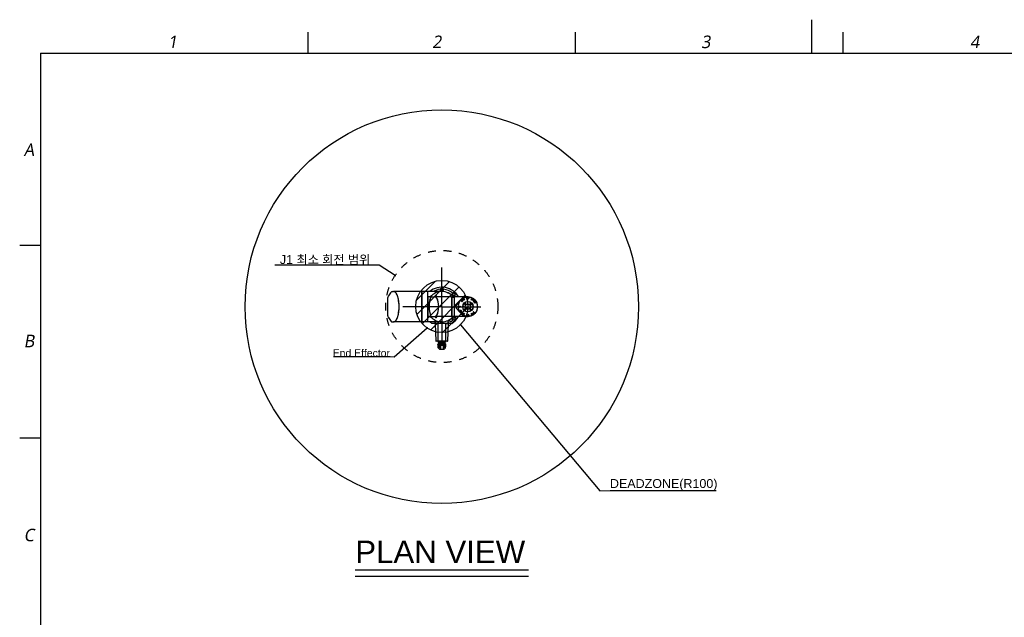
# Model space of a CAD drawing. Header units: millimetres. Extents: x 32 to 6688, y 67 to 4720.
# Tile 15 of 29: x 320 to 4099, y 2428 to 4720. Entities that reach past the tile are written whole.
import ezdxf

# ---------------------------------------------------------------- set-up
doc = ezdxf.new("R2010")
doc.units = ezdxf.units.MM
doc.linetypes.add('ACAD_ISO02W100', pattern=[15, 12, -3])
doc.linetypes.add('HIDDEN', pattern=[0.2, 0.1, -0.1])
for name, color, linetype in [('A1000201_SA_ACTUATOR_J12_ABL160', 7, 'Continuous'), ('A1000301_SA_ACTUATOR_J34_ABL157', 7, 'Continuous'), ('A1000401_SA_ACTUATOR_J56_ABL170', 7, 'Continuous'), ('A1000901_SA_STATOR_S#AF0_ABL179', 7, 'Continuous'), ('A1000901_SA_STATOR_S#AF1_ABL173', 7, 'Continuous'), ('A1000901_SA_STATOR_S_ABL183', 7, 'Continuous'), ('A1001001_SA_STATOR_M_ABL163', 7, 'Continuous'), ('A1001001_SA_STATOR_M_ABL168', 7, 'Continuous'), ('A1001201_SA_MOTOR_M_ABL162', 7, 'Continuous'), ('A1001201_SA_MOTOR_M_ABL167', 7, 'Continuous'), ('A1001301_SA_ACTUATOR_M_ABL161', 7, 'Continuous'), ('A1001301_SA_ACTUATOR_M_ABL166', 7, 'Continuous'), ('A1001601_SA_MOTOR_S#AF0_ABL178', 7, 'Continuous'), ('A1001601_SA_MOTOR_S#AF1_ABL172', 7, 'Continuous'), ('A1001601_SA_MOTOR_S_ABL182', 7, 'Continuous'), ('A1001801_SA_ACTUATOR_S#AF0_ABL177', 7, 'Continuous'), ('A1001801_SA_ACTUATOR_S#AF1_ABL171', 7, 'Continuous'), ('A1001801_SA_ACTUATOR_S_ABL181', 7, 'Continuous'), ('A1002501_SA_COVER_S_ABL185', 7, 'Continuous'), ('A1002601_SA-COVER-M_ABL158', 7, 'Continuous'), ('A1002601_SA-COVER-M_ABL444', 7, 'Continuous'), ('A1002601_SA-COVER-M_ABL446', 7, 'Continuous'), ('CABLE_CLAMP_PBL156', 7, 'Continuous'), ('M1000901_HOLDER_S_PBL174', 7, 'Continuous'), ('M1000901_HOLDER_S_PBL180', 7, 'Continuous'), ('M1000901_HOLDER_S_PBL184', 7, 'Continuous'), ('M1001201_HOLDER_M_PBL164', 7, 'Continuous'), ('M1001201_HOLDER_M_PBL169', 7, 'Continuous'), ('M1001701_FLANGE_PBL165', 7, 'Continuous'), ('M1001801_FLANGE_B_PBL191', 7, 'Continuous'), ('M1003501_TOP_FLANGE_PBL193', 7, 'Continuous'), ('M1003601_COVER_S_PBL186', 7, 'Continuous'), ('M1003701_COVER_M_PBL159', 7, 'Continuous'), ('M1003701_COVER_M_PBL445', 7, 'Continuous'), ('M1003701_COVER_M_PBL447', 7, 'Continuous'), ('M1003801_PIN_PBL189', 7, 'Continuous'), ('M1004501_PLATE_PBL190', 7, 'Continuous'), ('M1004601_COVER_J_PBL192', 7, 'Continuous'), ('M1004701_RING_S_PBL175', 7, 'Continuous'), ('M1004801_PARALLEL_PIN_PBL188', 7, 'Continuous'), ('M1004901_PARALLEL_PIN_PBL194', 7, 'Continuous'), ('P9140503_BOLT_PBL187', 7, 'Continuous'), ('P9140503_BOLT_PBL196', 7, 'Continuous'), ('P9140506_BOLT_PBL176', 7, 'Continuous'), ('P9140506_BOLT_PBL195', 7, 'Continuous'), ('SA_COVER_J_ABL155', 7, 'Continuous')]:
    doc.layers.add(name, color=color, linetype=linetype)
doc.styles.get("Standard").update_dxf_attribs({"font": 'arial.ttf'})
doc.styles.add('TEXTSTYLE_2', font='malgun.ttf')
doc.dimstyles.new('ISO-25', dxfattribs={"dimtxt": 2.5, "dimasz": 2.5, "dimexe": 1.25, "dimexo": 0.625, "dimtad": 1, "dimtxsty": 'Standard', "dimcen": 2.5, "dimadec": 0, "dimazin": 0, "dimtfac": 1, "dimtmove": 0, "dimatfit": 3, "dimfxl": 1, "dimarcsym": 0})

# ---------------------------------------------------------------- blocks, each defined once
blk = doc.blocks.new('CABLE_CLAMP_PBL156', base_point=(2263, 3003.9))
at = {"layer": 'CABLE_CLAMP_PBL156', "color": 7}
for p, q in [((2247.5, 3001.1), (2247.5, 3000.4)), ((2248.5, 2998.9), (2247.6, 3000.3)), ((2247.7, 3001.3), (2257.8, 3001.3)), ((2248.7, 3013.7), (2248.6, 3013.6)), ((2248.6, 3013.6), (2248.6, 3013.6)), ((2248.6, 3013.5), (2248.6, 3001.3)), ((2248.6, 2998.8), (2277.4, 2998.8)), ((2248.7, 3013.6), (2248.7, 3013.5)), ((2248.7, 3013.6), (2248.7, 3013.6)), ((2248.7, 3013.5), (2248.7, 3013.5)), ((2248.7, 3013.5), (2248.7, 3013.5)), ((2248.7, 3013.5), (2248.7, 3001.3)), ((2248.9, 3013.9), (2248.8, 3013.9)), ((2252.9, 3018.3), (2248.9, 3013.9)), ((2249.2, 3001.3), (2249.2, 3009.9)), ((2249.5, 2988.5), (2249.5, 2992.6)), ((2263, 2992.8), (2249.7, 2992.8)), ((2253.4, 2998.5), (2252.7, 2998.2)), ((2252.7, 2997.7), (2252.7, 2998.1)), ((2253.4, 2997), (2252.7, 2996.7)), ((2252.7, 2996.2), (2252.7, 2996.6)), ((2253.4, 2995.5), (2252.7, 2995.2)), ((2252.7, 2994.7), (2252.7, 2995.1)), ((2253.4, 2998.6), (2253.4, 2998.8)), ((2253.4, 2998.5), (2253.4, 2998.5)), ((2253.4, 2997.1), (2253.4, 2997.5)), ((2253.4, 2997.5), (2253.4, 2997.5)), ((2253.4, 2995.6), (2253.4, 2996)), ((2253.4, 2996), (2253.4, 2996)), ((2253.4, 2993.3), (2253.4, 2994.5)), ((2253.4, 2994.5), (2253.4, 2994.5)), ((2253.5, 3009.9), (2253.5, 3001.3)), ((2254, 2999.3), (2254, 3001.1)), ((2254.9, 3013.8), (2254.9, 3001.3)), ((2270.9, 3019.3), (2255.1, 3019.3)), ((2257.7, 3001.3), (2257.7, 2999.3)), ((2257.9, 3001.3), (2257.9, 3019.3)), ((2257.9, 3017.4), (2258, 3017.4)), ((2258, 3017.3), (2257.9, 3017.3)), ((2258, 3016.6), (2257.9, 3016.6)), ((2258, 3015.7), (2257.9, 3015.7)), ((2258, 3014.3), (2257.9, 3014.3)), ((2257.9, 3001.3), (2258, 3001.3)), ((2258, 3001.3), (2258, 3019.3)), ((2263, 2988.5), (2263, 2998.8)), ((2263, 2998), (2263, 2998)), ((2263, 2996.5), (2263, 2996.5)), ((2263, 2995), (2263, 2995)), ((2263, 2988.5), (2263, 2992.7)), ((2263, 2992.7), (2263.1, 2992.7)), ((2263.1, 2992.7), (2263.1, 2998.8)), ((2263.1, 2998), (2266, 2998.1)), ((2263.1, 2996.5), (2265.7, 2996.6)), ((2263.1, 2995), (2265.7, 2995.1)), ((2263.1, 2992.8), (2276.3, 2992.8)), ((2264, 2988.5), (2264, 2992.8)), ((2265.7, 2996.6), (2266.5, 2996.6)), ((2265.7, 2995.1), (2266.5, 2995.1)), ((2266, 2998.1), (2267.5, 2998.1)), ((2266.5, 2996.6), (2267.5, 2996.6)), ((2266.5, 2995.1), (2267.5, 2995.1)), ((2267.5, 2998.1), (2268.3, 2998.1)), ((2267.5, 2996.6), (2268.3, 2996.6)), ((2267.5, 2995.1), (2268.3, 2995.1)), ((2268, 3001.3), (2268, 3019.3)), ((2268, 3017.4), (2268.1, 3017.4)), ((2268.1, 3017.3), (2268, 3017.3)), ((2268.1, 3016.6), (2268, 3016.6)), ((2268.1, 3015.7), (2268, 3015.7)), ((2268.1, 3014.3), (2268, 3014.3)), ((2268.1, 3001.3), (2268, 3001.3)), ((2268.1, 3019.3), (2268.1, 3001.3)), ((2268.3, 2999.3), (2268.3, 3001.3)), ((2268.3, 3001.3), (2278.3, 3001.3)), ((2268.3, 2998.1), (2269.1, 2998.1)), ((2268.3, 2996.6), (2269.1, 2996.6)), ((2268.3, 2995.1), (2269.1, 2995.1)), ((2269.1, 2998.1), (2269.8, 2998.2)), ((2269.1, 2996.6), (2269.8, 2996.7)), ((2269.1, 2995.1), (2269.8, 2995.2)), ((2269.8, 2998.2), (2270.4, 2998.2)), ((2269.8, 2996.7), (2270.4, 2996.7)), ((2269.8, 2995.2), (2270.4, 2995.2)), ((2270.4, 2998.2), (2270.9, 2998.2)), ((2270.4, 2996.7), (2270.9, 2996.7)), ((2270.4, 2995.2), (2270.9, 2995.2)), ((2270.9, 2998.2), (2271.4, 2998.2)), ((2270.9, 2996.7), (2271.4, 2996.7)), ((2270.9, 2995.2), (2271.4, 2995.2)), ((2271.1, 3001.3), (2271.1, 3013.8)), ((2271.4, 2998.2), (2271.8, 2998.2)), ((2271.4, 2996.7), (2271.8, 2996.7)), ((2271.4, 2995.2), (2271.8, 2995.2)), ((2271.8, 2998.2), (2272.1, 2998.3)), ((2271.8, 2996.7), (2272.1, 2996.8)), ((2271.8, 2995.2), (2272.1, 2995.3)), ((2272.1, 3001.1), (2272.1, 2999.3)), ((2272.1, 2998.3), (2272.4, 2998.3)), ((2272.1, 2996.8), (2272.4, 2996.8)), ((2272.1, 2995.3), (2272.4, 2995.3)), ((2272.3, 2994.5), (2272.3, 2994.5)), ((2272.4, 2994.4), (2272.4, 2994.4)), ((2272.5, 2993.9), (2273.3, 2993.9)), ((2272.6, 3001.3), (2272.6, 3009.9)), ((2272.6, 2998.3), (2272.6, 2998.3)), ((2272.6, 2997.9), (2272.6, 2998.3)), ((2272.6, 2996.8), (2272.6, 2996.8)), ((2272.6, 2996.4), (2272.6, 2996.8)), ((2272.6, 2995.3), (2272.6, 2995.3)), ((2272.6, 2994.9), (2272.6, 2995.3)), ((2272.6, 2994.9), (2272.6, 2994.9)), ((2272.6, 2994.8), (2272.6, 2994.9)), ((2272.7, 2994.8), (2272.6, 2994.8)), ((2272.6, 2993.3), (2272.6, 2993.8)), ((2273.3, 2997.5), (2272.7, 2997.8)), ((2273.3, 2996), (2272.7, 2996.3)), ((2273.3, 2994.4), (2272.7, 2994.8)), ((2273.3, 2994.5), (2272.7, 2994.8)), ((2272.7, 2994.8), (2272.7, 2994.8)), ((2273.1, 3018.3), (2277.2, 3013.9)), ((2273.4, 2994.4), (2273.3, 2994.5)), ((2273.3, 2993.9), (2273.3, 2993.9)), ((2273.4, 2998.5), (2273.4, 2998.8)), ((2273.4, 2997), (2273.4, 2997.4)), ((2273.4, 2995.5), (2273.4, 2995.9)), ((2273.4, 2994.4), (2273.4, 2994)), ((2273.4, 2994.4), (2273.4, 2994.4)), ((2273.4, 2994.4), (2273.4, 2994.4)), ((2276.5, 2988.5), (2276.5, 2992.6)), ((2276.5, 2992.6), (2276.5, 2988.5)), ((2276.9, 3009.9), (2276.9, 3001.3)), ((2277.2, 3013.9), (2277.2, 3013.9)), ((2277.2, 3013.9), (2277.2, 3013.9)), ((2277.3, 3013.8), (2277.2, 3013.9)), ((2277.4, 3013.7), (2277.3, 3013.8)), ((2277.4, 3013.6), (2277.4, 3013.7)), ((2277.5, 3013.6), (2277.4, 3013.6)), ((2277.4, 3013.6), (2277.4, 3013.6)), ((2277.4, 3001.3), (2277.4, 3013.5)), ((2277.5, 3013.5), (2277.5, 3001.3)), ((2277.6, 2998.9), (2278.5, 3000.3)), ((2278.5, 3001.1), (2278.5, 3000.4))]:
    blk.add_line(p, q, dxfattribs=at)
for points in [[(2248.6, 3013.6), (2248.6, 3013.6), (2248.6, 3013.6), (2248.6, 3013.6)], [(2248.6, 3013.6), (2248.6, 3013.5), (2248.6, 3013.5)], [(2248.6, 3013.5), (2248.6, 3013.5), (2248.6, 3013.5), (2248.6, 3013.5)], [(2248.8, 3013.9), (2248.8, 3013.8), (2248.7, 3013.7)], [(2248.9, 3013.9), (2248.9, 3013.8), (2248.8, 3013.7), (2248.7, 3013.6)], [(2252.7, 2998.2), (2252.7, 2998.2), (2252.7, 2998.2), (2252.7, 2998.1)], [(2252.7, 2996.7), (2252.7, 2996.7), (2252.7, 2996.7), (2252.7, 2996.6)], [(2252.7, 2995.2), (2252.7, 2995.2), (2252.7, 2995.2), (2252.7, 2995.1)], [(2253.4, 2998.6), (2253.4, 2998.6), (2253.4, 2998.6), (2253.4, 2998.5)], [(2253.4, 2997.6), (2253.4, 2997.6), (2253.4, 2997.6), (2253.4, 2997.6), (2253.4, 2997.5)], [(2253.4, 2997.1), (2253.4, 2997.1), (2253.4, 2997.1), (2253.4, 2997)], [(2253.4, 2996.1), (2253.4, 2996.1), (2253.4, 2996.1), (2253.4, 2996.1), (2253.4, 2996)], [(2253.4, 2995.6), (2253.4, 2995.6), (2253.4, 2995.6), (2253.4, 2995.5)], [(2253.4, 2994.6), (2253.4, 2994.6), (2253.4, 2994.6), (2253.4, 2994.6), (2253.4, 2994.5)], [(2272.4, 2998.3), (2272.6, 2998.3), (2272.7, 2998.3)], [(2272.4, 2996.8), (2272.6, 2996.8), (2272.7, 2996.8)], [(2272.4, 2995.3), (2272.6, 2995.3), (2272.7, 2995.3)], [(2272.7, 2997.8), (2272.7, 2997.8), (2272.6, 2997.8), (2272.6, 2997.9)], [(2272.7, 2996.3), (2272.7, 2996.3), (2272.6, 2996.3), (2272.6, 2996.4)], [(2272.7, 2998.3), (2272.8, 2998.3), (2272.9, 2998.3), (2272.9, 2998.3), (2273, 2998.3), (2273.1, 2998.3), (2273.1, 2998.3), (2273.2, 2998.3), (2273.2, 2998.3), (2273.3, 2998.3), (2273.3, 2998.4), (2273.3, 2998.4), (2273.3, 2998.4), (2273.4, 2998.4), (2273.4, 2998.5)], [(2272.7, 2996.8), (2272.8, 2996.8), (2272.9, 2996.8), (2272.9, 2996.8), (2273, 2996.8), (2273.1, 2996.8), (2273.1, 2996.8), (2273.2, 2996.8), (2273.2, 2996.8), (2273.3, 2996.8), (2273.3, 2996.9), (2273.3, 2996.9), (2273.3, 2996.9), (2273.4, 2996.9), (2273.4, 2997)], [(2272.7, 2995.3), (2272.8, 2995.3), (2272.9, 2995.3), (2272.9, 2995.3), (2273, 2995.3), (2273.1, 2995.3), (2273.1, 2995.3), (2273.2, 2995.3), (2273.2, 2995.3), (2273.3, 2995.3), (2273.3, 2995.4), (2273.3, 2995.4), (2273.3, 2995.4), (2273.4, 2995.4), (2273.4, 2995.5)], [(2273.4, 2997.4), (2273.4, 2997.4), (2273.4, 2997.4), (2273.3, 2997.5)], [(2273.4, 2995.9), (2273.4, 2995.9), (2273.4, 2995.9), (2273.3, 2996)], [(2277.3, 3013.6), (2277.3, 3013.7), (2277.2, 3013.8), (2277.2, 3013.9)], [(2277.4, 3013.6), (2277.4, 3013.6), (2277.4, 3013.6), (2277.3, 3013.6), (2277.3, 3013.6)], [(2277.4, 3013.5), (2277.4, 3013.5), (2277.4, 3013.6), (2277.4, 3013.6)], [(2277.5, 3013.5), (2277.5, 3013.5), (2277.5, 3013.5), (2277.5, 3013.6), (2277.5, 3013.6)], [(2277.5, 3013.6), (2277.5, 3013.6), (2277.5, 3013.6)]]:
    blk.add_lwpolyline(points, dxfattribs=at)
for centre, radius, start, end in [((2247.7, 3001.1), 0.2, 90, 180), ((2247.7, 3000.4), 0.2, 180, 213.6901), ((2248.6, 2999), 0.2, 213.6901, 269.9694), ((2249.7, 2992.6), 0.2, 90, 180), ((2255.1, 3016.3), 3, 90.0025, 137.3812), ((2252.9, 2993.3), 0.5, 270.0055, 360), ((2254.2, 2999.9), 1.04, 245.1609, 257.7576), ((2254.2, 2999.3), 0.523, 265.6784, 269.9966), ((2270.9, 3016.3), 3, 42.6188, 89.9975), ((2271.9, 2999.3), 0.522, 269.993, 274.3241), ((2271.8, 2999.9), 1.04, 282.2348, 294.822), ((2272.7, 2994.9), 0.101, 180.1215, 197.5542), ((2272.7, 2993.8), 0.1, 89.8684, 180), ((2273.1, 2993.3), 0.5, 180, 269.9945), ((2272.7, 2994.9), 0.101, 220.9606, 233.268), ((2272.7, 2994.9), 0.0996, 233.2361, 241.7836), ((2273.3, 2994.4), 0.1, 0, 61.8141), ((2273.3, 2994), 0.1, 277.7525, 360), ((2276.3, 2992.6), 0.2, 0, 90), ((2277.4, 2999), 0.2, 270, 326.3098), ((2278.3, 3001.1), 0.2, 0, 90), ((2278.3, 3000.4), 0.2, 326.3099, 360)]:
    blk.add_arc(centre, radius, start, end, dxfattribs=at)
for points, knots in [([(2251.3, 3013.6), (2251.1, 3013.6), (2250.5, 3013.4), (2249.8, 3012.6), (2249.3, 3011.4), (2249.2, 3010.4), (2249.2, 3009.9)], [0, 0, 0, 0, 0.17492, 0.39164, 0.671194, 1, 1, 1, 1]), ([(2253.5, 3009.9), (2253.5, 3010.4), (2253.4, 3011.4), (2252.9, 3012.6), (2252.2, 3013.4), (2251.6, 3013.6), (2251.3, 3013.6)], [0, 0, 0, 0, 0.328827, 0.608341, 0.82507, 1, 1, 1, 1]), ([(2254, 3001.1), (2254, 3001.2), (2253.9, 3001.3), (2253.8, 3001.3), (2253.7, 3001.3)], [0, 0, 0, 0, 0.531411, 1, 1, 1, 1]), ([(2254, 2999.3), (2254, 2999.2), (2254.1, 2999.1), (2254.3, 2998.9), (2254.6, 2998.8), (2254.7, 2998.8), (2254.8, 2998.8)], [0, 0, 0, 0, 0.246656, 0.497047, 0.748393, 1, 1, 1, 1]), ([(2257.7, 2999.3), (2257.7, 2999.3), (2257.7, 2999.1), (2257.8, 2999), (2257.8, 2998.9), (2257.8, 2998.8), (2257.8, 2998.8)], [0, 0, 0, 0, 0.370717, 0.684991, 0.899662, 1, 1, 1, 1]), ([(2263, 2998), (2262.8, 2998), (2261.9, 2998), (2261, 2997.9), (2260.4, 2997.9)], [0, 0, 0, 0, 0.25261, 1, 1, 1, 1]), ([(2263, 2996.5), (2262.8, 2996.5), (2261.9, 2996.5), (2261, 2996.4), (2260.4, 2996.4)], [0, 0, 0, 0, 0.25261, 1, 1, 1, 1]), ([(2263, 2995), (2262.8, 2995), (2261.9, 2995), (2261, 2994.9), (2260.4, 2994.9)], [0, 0, 0, 0, 0.25261, 1, 1, 1, 1]), ([(2268.3, 2999.3), (2268.3, 2999.3), (2268.3, 2999.1), (2268.3, 2999), (2268.3, 2998.9), (2268.2, 2998.8), (2268.2, 2998.8)], [0, 0, 0, 0, 0.370577, 0.684932, 0.899356, 1, 1, 1, 1]), ([(2272.1, 2999.3), (2272.1, 2999.2), (2272, 2999.1), (2271.8, 2998.9), (2271.5, 2998.8), (2271.3, 2998.8), (2271.3, 2998.8)], [0, 0, 0, 0, 0.246656, 0.497046, 0.748394, 1, 1, 1, 1]), ([(2272.3, 3001.3), (2272.3, 3001.3), (2272.2, 3001.3), (2272.1, 3001.2), (2272.1, 3001.1)], [0, 0, 0, 0, 0.468588, 1, 1, 1, 1]), ([(2274.7, 3013.6), (2274.5, 3013.6), (2273.8, 3013.4), (2273.2, 3012.6), (2272.7, 3011.4), (2272.6, 3010.4), (2272.6, 3009.9)], [0, 0, 0, 0, 0.174918, 0.391653, 0.671208, 1, 1, 1, 1]), ([(2276.9, 3009.9), (2276.9, 3010.4), (2276.8, 3011.4), (2276.3, 3012.6), (2275.6, 3013.4), (2275, 3013.6), (2274.7, 3013.6)], [0, 0, 0, 0, 0.328813, 0.608327, 0.825072, 1, 1, 1, 1])]:
    blk.add_open_spline(points, degree=3, knots=knots, dxfattribs=at)
for points in [[(2254, 2998.8), (2254.1, 2998.8), (2254.1, 2998.8), (2254.1, 2998.8)], [(2271.9, 2998.8), (2272, 2998.8), (2272, 2998.8), (2272, 2998.8)], [(2272.6, 2994.8), (2272.6, 2994.8), (2272.7, 2994.8), (2272.7, 2994.8)]]:
    blk.add_open_spline(points, degree=3, dxfattribs=at)
blk = doc.blocks.new('M1004501_PLATE_PBL190', base_point=(2263, 2917.2))
at = {"layer": 'M1004501_PLATE_PBL190', "color": 7}
for p, q in [((2237.7, 2912.8), (2237.7, 2920)), ((2238.5, 2912.8), (2237.7, 2912.8)), ((2238.5, 2920), (2238.5, 2920.8)), ((2238.5, 2920.8), (2247.8, 2920.8)), ((2244.8, 2920.8), (2244.8, 2921.3)), ((2245.6, 2920.8), (2245.6, 2921.3)), ((2247.8, 2920), (2247.8, 2920.8)), ((2278.2, 2920), (2278.2, 2920.8)), ((2278.2, 2920.8), (2287.5, 2920.8)), ((2280.5, 2921.3), (2280.5, 2920.8)), ((2281.3, 2920.8), (2281.3, 2921.3)), ((2287.5, 2920), (2287.5, 2920.8)), ((2288.3, 2920), (2288.3, 2914))]:
    blk.add_line(p, q, dxfattribs=at)
for centre, start, end in [((2238.5, 2920), 90, 180), ((2244, 2921.6), 270, 337.8064), ((2282.1, 2921.6), 202.1936, 270), ((2287.5, 2920), 0, 90)]:
    blk.add_arc(centre, 0.8, start, end, dxfattribs=at)
blk = doc.blocks.new('M1004601_COVER_J_PBL192', base_point=(2263, 2954.5))
at = {"layer": 'M1004601_COVER_J_PBL192', "color": 7}
for p, q in [((2240, 2986.5), (2237.7, 2921.3)), ((2240, 2987.5), (2240, 2986.5)), ((2247.3, 2986.5), (2240, 2986.5)), ((2241, 2988.5), (2285, 2988.5)), ((2248, 2986.5), (2247.3, 2986.5)), ((2248, 2987.5), (2248, 2920.5)), ((2278, 2920.5), (2278, 2987.5)), ((2286, 2986.5), (2278, 2986.5)), ((2286, 2986.5), (2286, 2987.5)), ((2288.3, 2921.3), (2286, 2986.5)), ((2237.7, 2921.3), (2248, 2921.3)), ((2248, 2920.5), (2278, 2920.5)), ((2278, 2921.3), (2288.3, 2921.3))]:
    blk.add_line(p, q, dxfattribs=at)
for centre, start, end in [((2241, 2987.5), 90, 180), ((2249, 2987.5), 90, 180), ((2277, 2987.5), 0, 90), ((2285, 2987.5), 0, 90)]:
    blk.add_arc(centre, 1, start, end, dxfattribs=at)
blk = doc.blocks.new('SA_COVER_J_ABL155', base_point=(2263, 2966.1))
at = {"layer": 'CABLE_CLAMP_PBL156'}
blk.add_blockref('CABLE_CLAMP_PBL156', (2263, 3003.9), dxfattribs=at)
at = {"layer": 'M1004501_PLATE_PBL190'}
blk.add_blockref('M1004501_PLATE_PBL190', (2263, 2917.2), dxfattribs=at)
at = {"layer": 'M1004601_COVER_J_PBL192'}
blk.add_blockref('M1004601_COVER_J_PBL192', (2263, 2954.5), dxfattribs=at)
blk = doc.blocks.new('M1003701_COVER_M_PBL159', base_point=(2459.3, 2856))
at = {"layer": 'M1003701_COVER_M_PBL159', "color": 7}
for p, q in [((2453.5, 2914), (2448.1, 2914)), ((2470.5, 2890.9), (2470.5, 2821.1)), ((2453.5, 2798), (2448.1, 2798)), ((2470, 2819), (2470, 2819))]:
    blk.add_line(p, q, dxfattribs=at)
for centre, radius, start, end in [((2453.5, 2909), 5, 41.4908, 90), ((2393.5, 2856), 85, 25.8428, 41.4916), ((2465.5, 2890.9), 5, 0, 25.8419), ((2453.5, 2803), 5, 270, 318.5092), ((2393.5, 2856), 85, 318.5099, 334.159), ((2393.5, 2856), 85, 318.5095, 330.4024), ((2465.5, 2821.1), 5, 334.1581, 360), ((2465.5, 2821.1), 5, 347.2141, 359.9994)]:
    blk.add_arc(centre, radius, start, end, dxfattribs=at)
blk.add_ellipse((2448.1, 2856), major_axis=(0, 58), ratio=0.362931, start_param=-0.000035, end_param=3.141558, dxfattribs=at)
blk = doc.blocks.new('A1002601_SA-COVER-M_ABL158', base_point=(2459.3, 2856))
at = {"layer": 'M1003701_COVER_M_PBL159'}
blk.add_blockref('M1003701_COVER_M_PBL159', (2459.3, 2856), dxfattribs=at)
blk = doc.blocks.new('M1001701_FLANGE_PBL165', base_point=(2325.9, 2856))
at = {"layer": 'M1001701_FLANGE_PBL165', "color": 7}
for p, q in [((2317.3, 2912), (2317.3, 2800)), ((2319.3, 2914), (2339.4, 2914)), ((2339.4, 2914), (2339.4, 2798)), ((2319.3, 2798), (2339.4, 2798))]:
    blk.add_line(p, q, dxfattribs=at)
for centre, radius, start, end in [((2319.3, 2912), 2, 90, 180), ((2314.8, 2894), 2.5, 270, 360), ((2314.8, 2818), 2.5, 0, 90), ((2319.3, 2800), 2, 180, 270)]:
    blk.add_arc(centre, radius, start, end, dxfattribs=at)
blk = doc.blocks.new('M1001201_HOLDER_M_PBL169', base_point=(2393.9, 2856))
at = {"layer": 'M1001201_HOLDER_M_PBL169', "color": 7}
for p, q in [((2339.8, 2914), (2447.9, 2914)), ((2339.8, 2798), (2339.8, 2914)), ((2339.8, 2798), (2398, 2798)), ((2398, 2798), (2447.9, 2798))]:
    blk.add_line(p, q, dxfattribs=at)
for centre, start, end in [((2447.9, 2906.3), 89.4194, 90.0002), ((2447.9, 2805.7), 269.9998, 270.558)]:
    blk.add_arc(centre, 7.67, start, end, dxfattribs=at)
blk.add_open_spline([(2447.9, 2914), (2447.3, 2914), (2445.9, 2913.8), (2443.8, 2913), (2441.9, 2911.7), (2439.2, 2909), (2436, 2904.4), (2432.9, 2897.3), (2430.3, 2888.6), (2428.3, 2878.5), (2427.1, 2867.5), (2426.7, 2856), (2427.1, 2844.5), (2428.3, 2833.5), (2430.3, 2823.4), (2432.9, 2814.7), (2436, 2807.7), (2439.2, 2803), (2441.9, 2800.4), (2443.8, 2799), (2445.9, 2798.2), (2447.3, 2798), (2447.9, 2798)], degree=3, knots=[0, 0, 0, 0, 0.01545, 0.031791, 0.049769, 0.069918, 0.117874, 0.176889, 0.24655, 0.325357, 0.410891, 0.5, 0.589109, 0.674643, 0.75345, 0.823111, 0.882126, 0.930082, 0.950231, 0.968209, 0.98455, 1, 1, 1, 1], dxfattribs=at)
blk = doc.blocks.new('A1001001_SA_STATOR_M_ABL168', base_point=(2393.9, 2856))
at = {"layer": 'M1001201_HOLDER_M_PBL169'}
blk.add_blockref('M1001201_HOLDER_M_PBL169', (2393.9, 2856), dxfattribs=at)
blk = doc.blocks.new('A1001201_SA_MOTOR_M_ABL167', base_point=(2393.9, 2856))
at = {"layer": 'A1001001_SA_STATOR_M_ABL168'}
blk.add_blockref('A1001001_SA_STATOR_M_ABL168', (2393.9, 2856), dxfattribs=at)
blk = doc.blocks.new('A1001301_SA_ACTUATOR_M_ABL166', base_point=(2393.9, 2856))
at = {"layer": 'A1001201_SA_MOTOR_M_ABL167'}
blk.add_blockref('A1001201_SA_MOTOR_M_ABL167', (2393.9, 2856), dxfattribs=at)
blk = doc.blocks.new('M1000901_HOLDER_S_PBL184', base_point=(2309.5, 2856))
at = {"layer": 'M1000901_HOLDER_S_PBL184', "color": 7}
for p, q in [((2304.1, 2893.5), (2314.8, 2893.5)), ((2314.8, 2893.5), (2314.8, 2818.5)), ((2304.1, 2818.5), (2314.8, 2818.5))]:
    blk.add_line(p, q, dxfattribs=at)
blk = doc.blocks.new('A1000901_SA_STATOR_S_ABL183', base_point=(2309.5, 2856))
at = {"layer": 'M1000901_HOLDER_S_PBL184'}
blk.add_blockref('M1000901_HOLDER_S_PBL184', (2309.5, 2856), dxfattribs=at)
blk = doc.blocks.new('A1001601_SA_MOTOR_S_ABL182', base_point=(2309.5, 2856))
at = {"layer": 'A1000901_SA_STATOR_S_ABL183'}
blk.add_blockref('A1000901_SA_STATOR_S_ABL183', (2309.5, 2856), dxfattribs=at)
blk = doc.blocks.new('A1001801_SA_ACTUATOR_S_ABL181', base_point=(2309.5, 2856))
at = {"layer": 'A1001601_SA_MOTOR_S_ABL182'}
blk.add_blockref('A1001601_SA_MOTOR_S_ABL182', (2309.5, 2856), dxfattribs=at)
blk = doc.blocks.new('A1000301_SA_ACTUATOR_J34_ABL157', base_point=(2376, 2856))
at = {"layer": 'A1001301_SA_ACTUATOR_M_ABL166'}
blk.add_blockref('A1001301_SA_ACTUATOR_M_ABL166', (2393.9, 2856), dxfattribs=at)
at = {"layer": 'A1001801_SA_ACTUATOR_S_ABL181'}
blk.add_blockref('A1001801_SA_ACTUATOR_S_ABL181', (2309.5, 2856), dxfattribs=at)
at = {"layer": 'A1002601_SA-COVER-M_ABL158'}
blk.add_blockref('A1002601_SA-COVER-M_ABL158', (2459.3, 2856), dxfattribs=at)
at = {"layer": 'M1001701_FLANGE_PBL165'}
blk.add_blockref('M1001701_FLANGE_PBL165', (2325.9, 2856), dxfattribs=at)
blk = doc.blocks.new('M1001201_HOLDER_M_PBL164', base_point=(2267.9, 2856))
at = {"layer": 'M1001201_HOLDER_M_PBL164', "color": 7}
for p, q in [((2263.2, 2914), (2319.3, 2914)), ((2263, 2798), (2319.3, 2798))]:
    blk.add_line(p, q, dxfattribs=at)
for start, end in [(40.3336, 44.9236), (213.7353, 214.4134), (219.6748, 319.6664)]:
    blk.add_arc((2263, 2856), 58, start, end, dxfattribs=at)
blk = doc.blocks.new('A1001001_SA_STATOR_M_ABL163', base_point=(2267.9, 2856))
at = {"layer": 'M1001201_HOLDER_M_PBL164'}
blk.add_blockref('M1001201_HOLDER_M_PBL164', (2267.9, 2856), dxfattribs=at)
blk = doc.blocks.new('A1001201_SA_MOTOR_M_ABL162', base_point=(2267.9, 2856))
at = {"layer": 'A1001001_SA_STATOR_M_ABL163'}
blk.add_blockref('A1001001_SA_STATOR_M_ABL163', (2267.9, 2856), dxfattribs=at)
blk = doc.blocks.new('A1001301_SA_ACTUATOR_M_ABL161', base_point=(2267.9, 2856))
at = {"layer": 'A1001201_SA_MOTOR_M_ABL162'}
blk.add_blockref('A1001201_SA_MOTOR_M_ABL162', (2267.9, 2856), dxfattribs=at)
blk = doc.blocks.new('P9140506_BOLT_PBL176', base_point=(2285.5, 2817.2))
at = {"layer": 'P9140506_BOLT_PBL176', "color": 7}
for p, q in [((2284.1, 2817.1), (2284.8, 2818.3)), ((2284.8, 2815.8), (2284.1, 2817.1)), ((2284.8, 2818.3), (2286.3, 2818.3)), ((2286.3, 2815.8), (2284.8, 2815.8)), ((2286.3, 2818.3), (2287, 2817.1)), ((2287, 2817.1), (2286.3, 2815.8))]:
    blk.add_line(p, q, dxfattribs=at)
blk.add_circle((2285.5, 2817.1), 1.25, dxfattribs=at)
for radius, start, end in [(2.75, 147.7801, 32.2199), (2.58, 145.287, 34.7098)]:
    blk.add_arc((2285.5, 2817.1), radius, start, end, dxfattribs=at)
blk = doc.blocks.new('M1001801_FLANGE_B_PBL191', base_point=(2268.1, 2852.8))
at = {"layer": 'M1001801_FLANGE_B_PBL191', "color": 7}
for p, q in [((2224.9, 2920), (2237.7, 2920)), ((2229.6, 2914), (2234, 2906.2)), ((2238.5, 2920), (2238.5, 2909.8)), ((2238.5, 2920), (2287.5, 2920)), ((2287.5, 2920), (2287.5, 2914)), ((2288.3, 2920), (2301.2, 2920)), ((2211.6, 2897.5), (2211.1, 2898.1)), ((2221.5, 2804.6), (2220.9, 2804)), ((2256, 2790.3), (2256.1, 2789.5))]:
    blk.add_line(p, q, dxfattribs=at)
for centre in [(2216.4, 2902.7), (2216.4, 2809.3), (2263, 2790)]:
    blk.add_circle(centre, 4.5, dxfattribs=at)
for centre, radius, start, end in [((2263, 2856), 74.5, 120.7888, 149.7425), ((2263, 2856), 66.9, 120, 129.0116), ((2236.5, 2909.8), 2, 308.3768, 360), ((2263, 2856), 74.5, 51.2026, 59.2112), ((2263, 2856), 66.9, 140.9884, 145.9017), ((2216.4, 2902.7), 7, 227.3297, 49.3827), ((2263, 2856), 74.5, 210.2457, 308.8126), ((2263, 2856), 66.9, 214.0983, 219.0116), ((2216.4, 2809.3), 7, 317.3297, 139.3827), ((2263, 2856), 66.9, 230.9884, 264.0116), ((2263, 2790), 7, 355.6173, 177.6442), ((2263, 2856), 66.9, 275.9884, 299.8723)]:
    blk.add_arc(centre, radius, start, end, dxfattribs=at)
blk = doc.blocks.new('P9140506_BOLT_PBL195', base_point=(2285.5, 2894.9))
at = {"layer": 'P9140506_BOLT_PBL195', "color": 7}
for p, q in [((2284.1, 2895), (2284.8, 2896.2)), ((2284.8, 2893.7), (2284.1, 2895)), ((2284.8, 2896.2), (2286.3, 2896.2)), ((2286.3, 2893.7), (2284.8, 2893.7)), ((2286.3, 2896.2), (2287, 2895)), ((2287, 2895), (2286.3, 2893.7))]:
    blk.add_line(p, q, dxfattribs=at)
blk.add_circle((2285.5, 2895), 1.25, dxfattribs=at)
for radius, start, end in [(2.75, 327.522, 212.478), (2.58, 324.9804, 215.0164)]:
    blk.add_arc((2285.5, 2895), radius, start, end, dxfattribs=at)
blk = doc.blocks.new('M1003701_COVER_M_PBL445', base_point=(2263, 2856))
at = {"layer": 'M1003701_COVER_M_PBL445', "color": 7}
for centre, radius, start, end in [((2263, 2856), 58, 40.2866, 140.2788), ((2263, 2856), 58, 145.5286, 146.2393), ((2285.5, 2895), 3, 330.5152, 209.4859), ((2263, 2856), 58, 213.8032, 214.5096), ((2263, 2856), 58, 219.7296, 319.7053), ((2285.5, 2817.1), 3, 150.7414, 29.2574)]:
    blk.add_arc(centre, radius, start, end, dxfattribs=at)
blk = doc.blocks.new('A1002601_SA-COVER-M_ABL444', base_point=(2263, 2856))
at = {"layer": 'M1003701_COVER_M_PBL445'}
blk.add_blockref('M1003701_COVER_M_PBL445', (2263, 2856), dxfattribs=at)
blk = doc.blocks.new('M1003701_COVER_M_PBL447', base_point=(2462, 2902.5))
at = {"layer": 'M1003701_COVER_M_PBL447', "color": 7}
for centre, radius, start, end in [((2453.5, 2909), 5, 41.4908, 90), ((2393.5, 2856), 85, 29.5962, 41.4905), ((2465.5, 2890.9), 5, 0.0006, 12.7606)]:
    blk.add_arc(centre, radius, start, end, dxfattribs=at)
blk = doc.blocks.new('A1002601_SA-COVER-M_ABL446', base_point=(2462, 2902.5))
at = {"layer": 'M1003701_COVER_M_PBL447'}
blk.add_blockref('M1003701_COVER_M_PBL447', (2462, 2902.5), dxfattribs=at)
blk = doc.blocks.new('A1000201_SA_ACTUATOR_J12_ABL160', base_point=(2334.6, 2852.8))
at = {"layer": 'A1001301_SA_ACTUATOR_M_ABL161'}
blk.add_blockref('A1001301_SA_ACTUATOR_M_ABL161', (2267.9, 2856), dxfattribs=at)
at = {"layer": 'A1002601_SA-COVER-M_ABL444'}
blk.add_blockref('A1002601_SA-COVER-M_ABL444', (2263, 2856), dxfattribs=at)
at = {"layer": 'A1002601_SA-COVER-M_ABL446'}
blk.add_blockref('A1002601_SA-COVER-M_ABL446', (2462, 2902.5), dxfattribs=at)
at = {"layer": 'M1001801_FLANGE_B_PBL191'}
blk.add_blockref('M1001801_FLANGE_B_PBL191', (2268.1, 2852.8), dxfattribs=at)
at = {"layer": 'P9140506_BOLT_PBL176'}
blk.add_blockref('P9140506_BOLT_PBL176', (2285.5, 2817.2), dxfattribs=at)
at = {"layer": 'P9140506_BOLT_PBL195'}
blk.add_blockref('P9140506_BOLT_PBL195', (2285.5, 2894.9), dxfattribs=at)
blk = doc.blocks.new('M1000901_HOLDER_S_PBL174', base_point=(2170.2, 2856))
at = {"layer": 'M1000901_HOLDER_S_PBL174', "color": 7}
for p, q in [((2163, 2893.5), (2214.8, 2893.5)), ((2214.8, 2893.5), (2214.8, 2818.5)), ((2163, 2818.5), (2214.8, 2818.5))]:
    blk.add_line(p, q, dxfattribs=at)
for centre in [(2140.4, 2878.6), (2163, 2888), (2185.7, 2878.6), (2140.4, 2833.4), (2185.7, 2833.4), (2195, 2856), (2163, 2824)]:
    blk.add_circle(centre, 1.25, dxfattribs=at)
for radius, start, end in [(37.5, 37.6667, 322.3333), (30.5, 118.8355, 120.9847), (30.5, 59.0013, 61.1093), (30.5, 208.8355, 210.9847), (30.5, 28.8355, 30.9847), (34.4, 358.7683, 1.2317), (30.5, 239.0013, 241.1093), (30.5, 298.8355, 300.9847)]:
    blk.add_arc((2163, 2856), radius, start, end, dxfattribs=at)
at = {"layer": 'M1000901_HOLDER_S_PBL174', "color": 134}
for centre in [(2140.4, 2878.6), (2163, 2888), (2185.7, 2878.6), (2140.4, 2833.4), (2185.7, 2833.4), (2195, 2856), (2163, 2824)]:
    blk.add_arc(centre, 1.5, 255, 195, dxfattribs=at)
at = {"layer": 'M1000901_HOLDER_S_PBL174', "color": 7}
for points, knots in [([(2192.7, 2878.9), (2194.2, 2877.1), (2196.5, 2874.3), (2199.6, 2870.8), (2201.9, 2868.1), (2204.2, 2865.3), (2206.3, 2862.5), (2208.2, 2859.5), (2209.1, 2857.2), (2209.1, 2856)], [0, 0, 0, 0, 0.250267, 0.375414, 0.500559, 0.625701, 0.750832, 0.875914, 1, 1, 1, 1]), ([(2209.1, 2856), (2209.1, 2854.8), (2208.2, 2852.6), (2206.3, 2849.6), (2204.2, 2846.7), (2201.9, 2844), (2199.6, 2841.3), (2196.5, 2837.7), (2194.2, 2835), (2192.7, 2833.1)], [0, 0, 0, 0, 0.124088, 0.24917, 0.3743, 0.499442, 0.624587, 0.749734, 1, 1, 1, 1])]:
    blk.add_open_spline(points, degree=3, knots=knots, dxfattribs=at)
blk = doc.blocks.new('A1000901_SA_STATOR_S#AF1_ABL173', base_point=(2170.2, 2856))
at = {"layer": 'M1000901_HOLDER_S_PBL174'}
blk.add_blockref('M1000901_HOLDER_S_PBL174', (2170.2, 2856), dxfattribs=at)
blk = doc.blocks.new('A1001601_SA_MOTOR_S#AF1_ABL172', base_point=(2170.2, 2856))
at = {"layer": 'A1000901_SA_STATOR_S#AF1_ABL173'}
blk.add_blockref('A1000901_SA_STATOR_S#AF1_ABL173', (2170.2, 2856), dxfattribs=at)
blk = doc.blocks.new('A1001801_SA_ACTUATOR_S#AF1_ABL171', base_point=(2170.2, 2856))
at = {"layer": 'A1001601_SA_MOTOR_S#AF1_ABL172'}
blk.add_blockref('A1001601_SA_MOTOR_S#AF1_ABL172', (2170.2, 2856), dxfattribs=at)
blk = doc.blocks.new('M1000901_HOLDER_S_PBL180', base_point=(2257.1, 2856))
at = {"layer": 'M1000901_HOLDER_S_PBL180', "color": 7}
for p, q in [((2225.4, 2818.5), (2225.4, 2893.5)), ((2225.4, 2893.5), (2288.8, 2893.5)), ((2225.4, 2818.5), (2288.8, 2818.5))]:
    blk.add_line(p, q, dxfattribs=at)
blk.add_ellipse((2288.5, 2856), major_axis=(0, 37.5), ratio=0.365957, start_param=0, end_param=3.141593, dxfattribs=at)
blk = doc.blocks.new('A1000901_SA_STATOR_S#AF0_ABL179', base_point=(2257.1, 2856))
at = {"layer": 'M1000901_HOLDER_S_PBL180'}
blk.add_blockref('M1000901_HOLDER_S_PBL180', (2257.1, 2856), dxfattribs=at)
blk = doc.blocks.new('A1001601_SA_MOTOR_S#AF0_ABL178', base_point=(2257.1, 2856))
at = {"layer": 'A1000901_SA_STATOR_S#AF0_ABL179'}
blk.add_blockref('A1000901_SA_STATOR_S#AF0_ABL179', (2257.1, 2856), dxfattribs=at)
blk = doc.blocks.new('A1001801_SA_ACTUATOR_S#AF0_ABL177', base_point=(2257.1, 2856))
at = {"layer": 'A1001601_SA_MOTOR_S#AF0_ABL178'}
blk.add_blockref('A1001601_SA_MOTOR_S#AF0_ABL178', (2257.1, 2856), dxfattribs=at)
blk = doc.blocks.new('M1003601_COVER_S_PBL186', base_point=(2300.1, 2856))
at = {"layer": 'M1003601_COVER_S_PBL186', "color": 7}
for p, q in [((2304.1, 2893.5), (2288.8, 2893.5)), ((2310.7, 2863), (2311.3, 2863)), ((2311.3, 2849), (2310.7, 2849)), ((2311, 2849), (2311, 2863)), ((2304.1, 2818.5), (2288.8, 2818.5))]:
    blk.add_line(p, q, dxfattribs=at)
for centre, radius, start, end in [((2304.1, 2891.5), 2, 17.5085, 90), ((2191.5, 2856), 120, 342.4915, 17.5085), ((2304.1, 2820.5), 2, 270, 342.4915)]:
    blk.add_arc(centre, radius, start, end, dxfattribs=at)
blk.add_ellipse((2288.8, 2856), major_axis=(0, 37.5), ratio=0.366379, start_param=0, end_param=3.141593, dxfattribs=at)
blk = doc.blocks.new('M1004801_PARALLEL_PIN_PBL188', base_point=(2307, 2823.4))
at = {"layer": 'M1004801_PARALLEL_PIN_PBL188', "color": 7}
for q in [(2306.8, 2822.5), (2307.3, 2824.3)]:
    blk.add_line((2307.3, 2822.5), q, dxfattribs=at)
blk = doc.blocks.new('M1004901_PARALLEL_PIN_PBL194', base_point=(2309, 2880.8))
at = {"layer": 'M1004901_PARALLEL_PIN_PBL194', "color": 7}
for p, q in [((2309.1, 2881.5), (2308.8, 2881.5)), ((2309.1, 2880), (2309.1, 2881.5))]:
    blk.add_line(p, q, dxfattribs=at)
blk = doc.blocks.new('A1002501_SA_COVER_S_ABL185', base_point=(2307.9, 2852))
at = {"layer": 'M1003601_COVER_S_PBL186'}
blk.add_blockref('M1003601_COVER_S_PBL186', (2300.1, 2856), dxfattribs=at)
at = {"layer": 'M1004801_PARALLEL_PIN_PBL188'}
blk.add_blockref('M1004801_PARALLEL_PIN_PBL188', (2307, 2823.4), dxfattribs=at)
at = {"layer": 'M1004901_PARALLEL_PIN_PBL194'}
blk.add_blockref('M1004901_PARALLEL_PIN_PBL194', (2309, 2880.8), dxfattribs=at)
blk = doc.blocks.new('P9140503_BOLT_PBL187', base_point=(2306.2, 2820.8))
at = {"layer": 'P9140503_BOLT_PBL187', "color": 7}
for p, q in [((2305.9, 2819.8), (2306.3, 2819.8)), ((2306.3, 2820.9), (2306.3, 2819.8)), ((2306.5, 2820), (2306.3, 2819.8)), ((2306.5, 2821.7), (2306.5, 2820))]:
    blk.add_line(p, q, dxfattribs=at)
blk = doc.blocks.new('M1003801_PIN_PBL189', base_point=(2308.9, 2830.1))
at = {"layer": 'M1003801_PIN_PBL189', "color": 7}
for p, q in [((2308.4, 2828.6), (2308.5, 2828.6)), ((2308.5, 2828.6), (2308.5, 2829.4)), ((2308.5, 2828.6), (2308.8, 2828.3)), ((2308.6, 2829.7), (2309.5, 2829.7)), ((2308.8, 2830.5), (2309.5, 2830.5)), ((2309.2, 2829), (2308.8, 2829)), ((2308.8, 2829), (2308.8, 2828.3)), ((2309.2, 2828.3), (2308.8, 2828.3)), ((2309.2, 2831.2), (2308.9, 2831.2)), ((2309.2, 2832), (2309.1, 2832)), ((2309.5, 2831.7), (2309.2, 2832)), ((2309.2, 2831.2), (2309.2, 2832)), ((2309.2, 2828.3), (2309.2, 2829)), ((2309.5, 2828.6), (2309.2, 2828.3)), ((2309.5, 2831.7), (2309.5, 2830.5)), ((2309.5, 2829.7), (2309.5, 2828.6))]:
    blk.add_line(p, q, dxfattribs=at)
for points in [[(2308.6, 2829.6), (2308.6, 2829.4), (2308.7, 2829.2), (2308.8, 2829)], [(2309.5, 2830.5), (2309.5, 2830.8), (2309.4, 2831), (2309.2, 2831.2)], [(2309.2, 2829), (2309.4, 2829.2), (2309.5, 2829.5), (2309.5, 2829.7)]]:
    blk.add_open_spline(points, degree=3, dxfattribs=at)
blk = doc.blocks.new('M1003501_TOP_FLANGE_PBL193', base_point=(2163, 2856))
at = {"layer": 'M1003501_TOP_FLANGE_PBL193', "color": 6}
blk.add_line((2197.5, 2856), (2192.5, 2856), dxfattribs=at)
at = {"layer": 'M1003501_TOP_FLANGE_PBL193', "color": 7}
for centre, radius in [((2163, 2856), 37), ((2140.4, 2878.6), 2.1), ((2163, 2856), 20), ((2163, 2856), 19.7), ((2147, 2883.7), 3), ((2147, 2883.7), 1.65), ((2163, 2888), 3), ((2163, 2888), 1.65), ((2179, 2883.7), 3), ((2179, 2883.7), 1.65), ((2185.7, 2878.6), 2.1), ((2190.7, 2872), 3), ((2190.7, 2872), 1.65), ((2135.3, 2840), 3), ((2135.3, 2840), 1.65), ((2140.4, 2833.4), 2.1), ((2151.9, 2867.2), 2.1), ((2151.9, 2844.9), 2.1), ((2163, 2856), 10.3), ((2163, 2856), 10), ((2174.2, 2867.2), 2.1), ((2174.2, 2844.9), 2.1), ((2178.8, 2856), 2.5), ((2185.7, 2833.4), 2.1), ((2195, 2856), 2.5), ((2147, 2828.3), 3), ((2147, 2828.3), 1.65), ((2163, 2824), 3), ((2163, 2824), 1.65), ((2179, 2828.3), 3), ((2179, 2828.3), 1.65)]:
    blk.add_circle(centre, radius, dxfattribs=at)
at = {"layer": 'M1003501_TOP_FLANGE_PBL193', "color": 134}
for centre in [(2140.4, 2878.6), (2185.7, 2878.6), (2140.4, 2833.4), (2151.9, 2867.2), (2151.9, 2844.9), (2174.2, 2867.2), (2174.2, 2844.9), (2185.7, 2833.4)]:
    blk.add_arc(centre, 2.5, 255, 195, dxfattribs=at)
blk = doc.blocks.new('P9140503_BOLT_PBL196', base_point=(2306.2, 2891.3))
at = {"layer": 'P9140503_BOLT_PBL196', "color": 7}
for p, q in [((2305.9, 2892.3), (2306.3, 2892.3)), ((2306.5, 2892), (2306.3, 2892.3)), ((2306.3, 2892.3), (2306.3, 2891.1)), ((2306.5, 2892), (2306.5, 2890.3))]:
    blk.add_line(p, q, dxfattribs=at)
blk = doc.blocks.new('A1000401_SA_ACTUATOR_J56_ABL170', base_point=(2217.5, 2856))
at = {"layer": 'A1001801_SA_ACTUATOR_S#AF0_ABL177'}
blk.add_blockref('A1001801_SA_ACTUATOR_S#AF0_ABL177', (2257.1, 2856), dxfattribs=at)
at = {"layer": 'A1001801_SA_ACTUATOR_S#AF1_ABL171'}
blk.add_blockref('A1001801_SA_ACTUATOR_S#AF1_ABL171', (2170.2, 2856), dxfattribs=at)
at = {"layer": 'A1002501_SA_COVER_S_ABL185'}
blk.add_blockref('A1002501_SA_COVER_S_ABL185', (2307.9, 2852), dxfattribs=at)
at = {"layer": 'M1003501_TOP_FLANGE_PBL193'}
blk.add_blockref('M1003501_TOP_FLANGE_PBL193', (2163, 2856), dxfattribs=at)
at = {"layer": 'M1003801_PIN_PBL189'}
blk.add_blockref('M1003801_PIN_PBL189', (2308.9, 2830.1), dxfattribs=at)
at = {"layer": 'P9140503_BOLT_PBL187'}
blk.add_blockref('P9140503_BOLT_PBL187', (2306.2, 2820.8), dxfattribs=at)
at = {"layer": 'P9140503_BOLT_PBL196'}
blk.add_blockref('P9140503_BOLT_PBL196', (2306.2, 2891.3), dxfattribs=at)
blk = doc.blocks.new('M1004701_RING_S_PBL175', base_point=(2220.2, 2856))
at = {"layer": 'M1004701_RING_S_PBL175', "color": 7}
for p, q in [((2215.2, 2819), (2215.2, 2893)), ((2225.2, 2893), (2215.2, 2893)), ((2225.2, 2819), (2225.2, 2893)), ((2225.2, 2819), (2215.2, 2819))]:
    blk.add_line(p, q, dxfattribs=at)

msp = doc.modelspace()

# ---------------------------------------------------------------- hatches: boundary and pattern name
at = {"ltscale": 1000}
h = msp.add_hatch(dxfattribs=at)
h.set_pattern_fill('ANSI31', color=1, scale=12.5, angle=-180)
h.set_pattern_definition([(225, (4183.45, 6882.826), (28.0633, -28.0633), [])])
h.paths.add_polyline_path([(2040, 3619.79, 1), (1840, 3619.79, 1)])

# ---------------------------------------------------------------- linework, layer by layer
at = {"color": 7}
for p, q in [((3360, 4592), (3360, 4720)), ((400, 4592), (400, 160)), ((400, 4592), (6560, 4592))]:
    msp.add_line(p, q, dxfattribs=at)
at = {"color": 134}
for p, q in [((1426.667, 4592), (1426.667, 4672)), ((2453.333, 4592), (2453.333, 4672)), ((3480, 4592), (3480, 4672)), ((400, 3853.333), (320, 3853.333)), ((400, 3114.667), (320, 3114.667))]:
    msp.add_line(p, q, dxfattribs=at)
at = {"color": 1}
for q in [(1940, 3769.179), (1790, 3619.179), (1940, 3469.179), (2090, 3619.179)]:
    msp.add_line((1940, 3619.179), q, dxfattribs=at)
at = {"color": 0, "linetype": 'ACAD_ISO02W100', "ltscale": 1000}
for p, q in [((1607.857, 2609.978), (2272.143, 2609.978)), ((1607.857, 2585.006), (2272.143, 2585.006))]:
    msp.add_line(p, q, dxfattribs=at)
at = {"ltscale": 1000}
msp.add_circle((1940, 3619.179), 755, dxfattribs=at)
at = {"color": 3, "linetype": 'HIDDEN', "ltscale": 300}
msp.add_circle((1940, 3619.79), 215, dxfattribs=at)
at = {"color": 1, "ltscale": 1000}
msp.add_circle((1940, 3619.79), 100, dxfattribs=at)

# ---------------------------------------------------------------- block references
at = {"layer": 'A1000201_SA_ACTUATOR_J12_ABL160', "rotation": 180}
msp.add_blockref('A1000201_SA_ACTUATOR_J12_ABL160', (1868.429, 3622.429), dxfattribs=at)
at = {"layer": 'A1000301_SA_ACTUATOR_J34_ABL157', "rotation": 180}
msp.add_blockref('A1000301_SA_ACTUATOR_J34_ABL157', (1826.994, 3619.179), dxfattribs=at)
at = {"layer": 'A1000401_SA_ACTUATOR_J56_ABL170', "rotation": 180}
msp.add_blockref('A1000401_SA_ACTUATOR_J56_ABL170', (1985.5, 3619.179), dxfattribs=at)
at = {"layer": 'M1004701_RING_S_PBL175', "rotation": 180}
msp.add_blockref('M1004701_RING_S_PBL175', (1982.8, 3619.179), dxfattribs=at)
at = {"layer": 'SA_COVER_J_ABL155', "rotation": 180}
msp.add_blockref('SA_COVER_J_ABL155', (1940, 3509.129), dxfattribs=at)

# ---------------------------------------------------------------- texts
at = {"color": 0}
msp.add_text('PLAN VIEW', height=85.7143, dxfattribs=at).set_placement((1607.857, 2635.953))
at = {"color": 134, "char_height": 48, "attachment_point": 1, "line_spacing_factor": 0.9, "style": 'TEXTSTYLE_2'}
for s, insert, width in [('\\Q10.0;1', (888.472, 4659.055), 55.2), ('\\Q10.0;2', (1902.751, 4659.055), 55.2), ('\\Q10.0;3', (2934.751, 4659.055), 55.2), ('\\Q10.0;4', (3966.751, 4659.055), 55.2), ('\\Q10.0;A', (335.454, 4245.359), 65.86667), ('\\Q10.0;B', (335.454, 3511.556), 58.4), ('\\Q10.0;C', (335.454, 2767.281), 63.46667)]:
    msp.add_mtext(s, dxfattribs=dict(at, insert=insert, width=width))
at = {"color": 3, "ltscale": 1000, "insert": (1665.407, 3779.121), "char_height": 34.28571, "attachment_point": 9}
msp.add_mtext('J1 {\\fGulim|b0|i0|c129|p50;최소 회전 범위}', dxfattribs=at)
at = {"ltscale": 1000, "insert": (1740.914, 3426.807), "char_height": 28.57143, "attachment_point": 9}
msp.add_mtext('End Effector', dxfattribs=at)
at = {"color": 1, "ltscale": 1000, "insert": (2585.275, 2913.39), "char_height": 34.28571, "attachment_point": 7}
msp.add_mtext('DEADZONE(R100)', dxfattribs=at)

# ---------------------------------------------------------------- leaders
at = {"color": 3, "ltscale": 1000, "annotation_type": 0, "has_hookline": 1, "hookline_direction": 1, "text_width": 365.564}
msp.add_leader([(1760.836, 3738.64), (1699.985, 3778.406), (1665.61, 3778.496)], dimstyle='ISO-25', override={"dimasz": 30, "dimgap": 0.625, "dimtad": 1, "dimldrblk": 'DotSmall'}, dxfattribs=at)
at = {"color": 1, "ltscale": 1000, "annotation_type": 0, "has_hookline": 1, "hookline_direction": 0, "text_width": 407.102}
msp.add_leader([(2011.585, 3549.965), (2546.998, 2913.39), (2585.542, 2913.657)], dimstyle='ISO-25', override={"dimasz": 30, "dimgap": 0.625, "dimtad": 1, "dimldrblk": 'DotSmall'}, dxfattribs=at)
at = {"ltscale": 1000, "annotation_type": 0, "has_hookline": 1, "hookline_direction": 1, "text_width": 217.034}
msp.add_leader([(1883.393, 3537.354), (1757.718, 3425.914), (1741.539, 3426.182)], dimstyle='ISO-25', override={"dimasz": 30, "dimgap": 0.625, "dimtad": 1, "dimldrblk": 'DotSmall'}, dxfattribs=at)

doc.saveas('drawing.dxf')
